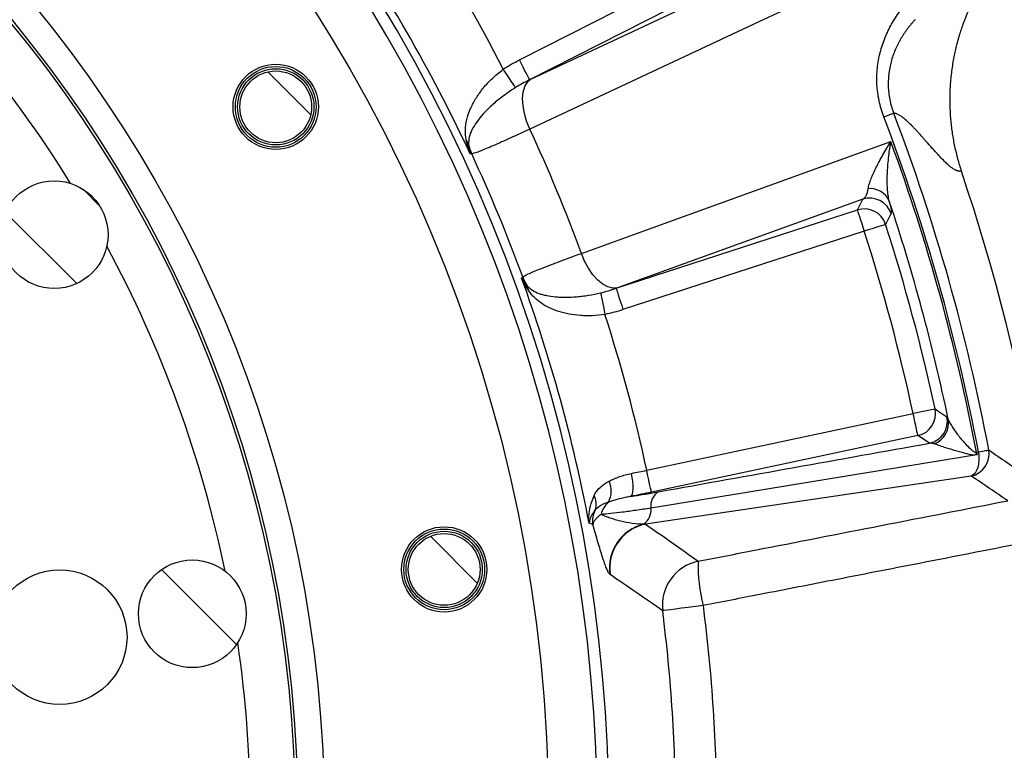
# Model space of a CAD drawing. Extents: x 0 to 8410, y 0 to 5940.
# Tile 25 of 110: x 2821 to 3260, y 4085 to 4411. Entities that reach past the tile are written whole.
import ezdxf

# ---------------------------------------------------------------- set-up
doc = ezdxf.new("R2010")
doc.units = 0
doc.header["$LTSCALE"] = 10
doc.linetypes.add('CENTERX2', pattern=[20.32, 12.7, -2.54, 2.54, -2.54])
doc.layers.get('0').update_dxf_attribs({"linetype": 'CONTINUOUS'})
doc.styles.add('SLDTEXTSTYLE0', font='TXT', dxfattribs={"width": 0.605})
doc.dimstyles.new('SLDDIMSTYLE0', dxfattribs={"dimtxt": 50, "dimasz": 50, "dimexe": 0, "dimexo": 0.0625, "dimgap": 12.5, "dimtad": 0, "dimtih": 1, "dimtoh": 1, "dimdec": 1, "dimlfac": 0.5, "dimrnd": 1e-09, "dimzin": 12, "dimtxsty": 'SLDTEXTSTYLE0', "dimblk1": 'NONE', "dimsah": 1, "dimcen": 0, "dimazin": 3, "dimtfac": 1, "dimtmove": 0, "dimatfit": 3, "dimtolj": 1, "dimtzin": 12})
doc.dimstyles.new('SLDDIMSTYLE1', dxfattribs={"dimtxt": 50, "dimasz": 50, "dimexe": 0, "dimexo": 0.0625, "dimgap": -12.5, "dimtad": 1, "dimdec": 4, "dimlfac": 5, "dimzin": 12, "dimtxsty": 'SLDTEXTSTYLE0', "dimsah": 1, "dimcen": 0.09, "dimazin": 3, "dimtfac": 1, "dimtofl": 0, "dimtmove": 0, "dimatfit": 3, "dimtolj": 1})
doc.dimstyles.new('SLDDIMSTYLE2', dxfattribs={"dimtxt": 50, "dimasz": 50, "dimexe": 0, "dimexo": 0.0625, "dimgap": 12.5, "dimtad": 1, "dimdec": 1, "dimlfac": 0.5, "dimrnd": 1e-09, "dimzin": 12, "dimtxsty": 'SLDTEXTSTYLE0', "dimsah": 1, "dimcen": 0.09, "dimazin": 3, "dimtfac": 1, "dimtofl": 0, "dimtmove": 0, "dimatfit": 3, "dimtolj": 1, "dimtzin": 12})

# ---------------------------------------------------------------- blocks, each defined once
blk = doc.blocks.new('_D')
at = {"color": 7, "linetype": 'CONTINUOUS'}
for p, q in [((1762.91, 5138.79), (3012.06, 2973.23)), ((3012.06, 2973.23), (3116.53, 2792.13)), ((3116.53, 2792.13), (3367.21, 2792.13))]:
    blk.add_line(p, q, dxfattribs=at)
blk.add_solid([(3012.06, 2973.23), (3030.55, 2926.18), (3043.54, 2933.67)], dxfattribs=at)
at = {"color": 7, "linetype": 'CONTINUOUS', "char_height": 50, "attachment_point": 1, "style": 'SLDTEXTSTYLE0'}
for s, insert in [('%%c', (3141.53, 2856.58)), ('1250', (3214.43, 2856.72))]:
    blk.add_mtext(s, dxfattribs=dict(at, insert=insert))
blk = doc.blocks.new('_NONE')
blk = doc.blocks.new('_D_1')
at = {"color": 7, "linetype": 'CONTINUOUS'}
for p, q in [((3248.9, 3345.91), (3701.1, 2973.15)), ((2387.49, 3030.16), (2387.49, 2353.62)), ((2979.56, 2571.41), (3156.43, 2654.83)), ((3156.43, 2654.83), (3189.17, 2585.43)), ((3189.17, 2585.43), (3012.29, 2502.01)), ((3012.29, 2502.01), (2979.56, 2571.41))]:
    blk.add_line(p, q, dxfattribs=at)
blk.add_arc((2387.49, 4056.01), 1687.4, 270, 320.5, dxfattribs=at)
for points in [[(3689.52, 2982.7), (3651.43, 2949.45), (3662.87, 2939.73)], [(2387.49, 2368.62), (2437.59, 2361.86), (2437.37, 2376.85)]]:
    blk.add_solid(points, dxfattribs=at)
at = {"color": 7, "linetype": 'CONTINUOUS', "insert": (3000.35, 2567.64), "char_height": 50, "attachment_point": 1, "rotation": 25.25, "style": 'SLDTEXTSTYLE0'}
blk.add_mtext('50,5°', dxfattribs=at)
blk = doc.blocks.new('_D_2')
at = {"color": 7, "linetype": 'CONTINUOUS'}
for p, q in [((2387.49, 5081.86), (2387.49, 5615.48)), ((2920.53, 5523.54), (2949.9, 5594.44)), ((2949.9, 5594.44), (3077.64, 5541.53)), ((3077.64, 5541.53), (3048.27, 5470.63)), ((3048.27, 5470.63), (2920.53, 5523.54)), ((3135.61, 4804.13), (3490.19, 5158.72))]:
    blk.add_line(p, q, dxfattribs=at)
blk.add_arc((2387.49, 4056.01), 1544.46, 45, 90, dxfattribs=at)
for points in [[(2387.49, 5600.48), (2437.36, 5592.17), (2437.6, 5607.17)], [(3479.59, 5148.11), (3448.88, 5188.28), (3438.45, 5177.5)]]:
    blk.add_solid(points, dxfattribs=at)
at = {"color": 7, "linetype": 'CONTINUOUS', "insert": (2961.07, 5576.51), "char_height": 50, "attachment_point": 1, "rotation": 337.5, "style": 'SLDTEXTSTYLE0'}
blk.add_mtext('45°', dxfattribs=at)
blk = doc.blocks.new('SW_SYMBOL_MOD_BOX')
at = {"color": 0, "linetype": 'CONTINUOUS'}
for p, q in [((2000, 2000), (2000, 8000)), ((2000, 8000), (8000, 8000)), ((8000, 8000), (8000, 2000)), ((2000, 2000), (8000, 2000))]:
    blk.add_line(p, q, dxfattribs=at)
blk = doc.blocks.new('_D_8')
at = {"color": 7, "linetype": 'CONTINUOUS'}
for p, q in [((3241.95, 4976.01), (3946.89, 4976.01)), ((3931.89, 4976.01), (3931.89, 3136.01)), ((3241.95, 3136.01), (3946.89, 3136.01))]:
    blk.add_line(p, q, dxfattribs=at)
for points in [[(3931.89, 4976.01), (3924.39, 4926.01), (3939.39, 4926.01)], [(3931.89, 3136.01), (3939.39, 3186.01), (3924.39, 3186.01)]]:
    blk.add_solid(points, dxfattribs=at)
at = {"color": 7, "linetype": 'CONTINUOUS', "xscale": 0.006445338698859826, "yscale": 0.006445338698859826, "zscale": 0.006445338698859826, "rotation": 90.0000000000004}
blk.add_blockref('SW_SYMBOL_MOD_BOX', (3924.66, 3964.19), dxfattribs=at)
at = {"color": 7, "linetype": 'CONTINUOUS', "insert": (3867.29, 4033.25), "char_height": 50, "attachment_point": 1, "rotation": 90, "style": 'SLDTEXTSTYLE0'}
blk.add_mtext('920', dxfattribs=at)
blk = doc.blocks.new('SW_CENTERMARKSYMBOL_0')
at = {"color": 0, "linetype": 'CONTINUOUS'}
blk.add_arc((829.04, -559.19), 1000, 326.80214, 33.19786, dxfattribs=at)

msp = doc.modelspace()

# ---------------------------------------------------------------- hatches: boundary and pattern name
at = {"linetype": 'CONTINUOUS'}
h = msp.add_hatch(dxfattribs=at)
h.set_pattern_fill('ANSI31', scale=10, angle=90, style=0)
edge = h.paths.add_edge_path(flags=0)
edge.add_arc((2934.814189, 4372.011321), 16, 0, 360)
h = msp.add_hatch(dxfattribs=at)
h.set_pattern_fill('ANSI31', scale=10, angle=90, style=0)
edge = h.paths.add_edge_path(flags=0)
edge.add_arc((2836.087293, 4315.011321), 24, 0, 360)
h = msp.add_hatch(dxfattribs=at)
h.set_pattern_fill('ANSI31', scale=10, angle=90, style=0)
edge = h.paths.add_edge_path(flags=0)
edge.add_arc((3009.884634, 4165.756969), 16, 0, 360)
h = msp.add_hatch(dxfattribs=at)
h.set_pattern_fill('ANSI31', scale=10, angle=90, style=0)
edge = h.paths.add_edge_path(flags=0)
edge.add_arc((2897.61655, 4145.961077), 24, 0, 360)

# ---------------------------------------------------------------- linework, layer by layer
at = {"color": 8, "linetype": 'CONTINUOUS'}
for p, q in [((3043.440436, 4392.946692), (3144.19714, 4444.284798)), ((3148.730848, 4435.386957), (3047.974144, 4384.048851)), ((3048.555766, 4384.321274), (3153.845881, 4433.7267)), ((3196.469401, 4330.824377), (3087.083195, 4291.307958)), ((3194.026504, 4326.033534), (3196.469401, 4330.824377)), ((3086.479221, 4291.089298), (3194.026504, 4326.033534)), ((3197.112415, 4316.536011), (3089.565192, 4281.591775)), ((3100.172315, 4209.965991), (3218.905423, 4235.203491)), ((3233.917449, 4233.855443), (3234.543775, 4232.680531)), ((3220.981692, 4225.435408), (3102.248583, 4200.197922)), ((3226.220821, 4222.033979), (3220.981692, 4225.435408)), ((3228.23814, 4221.759261), (3226.220821, 4222.033979)), ((3247.072552, 4218.001233), (3247.969304, 4218.133302)), ((3247.072552, 4218.001233), (3247.44073, 4216.852875)), ((3247.44073, 4216.852875), (3247.222577, 4216.817261)), ((3244.776045, 4207.39551), (3099.586163, 4185.974823)), ((3076.168214, 4185.725124), (3074.479316, 4186.303796))]:
    msp.add_line(p, q, dxfattribs=at)
at = {"color": 8, "linetype": 'CONTINUOUS', "flags": 128}
for points in [[(3180.848632, 4424.393685), (3150.07392, 4409.955116), (3048.058961, 4362.093927)], [(3047.974144, 4384.048851), (3047.847901, 4384.296627), (3047.563348, 4384.855093), (3047.130678, 4385.704191), (3046.565507, 4386.813404), (3045.8881, 4388.142945), (3045.122717, 4389.645012), (3044.296954, 4391.265662), (3043.440436, 4392.946692)], [(3041.683291, 4380.593123), (3041.431103, 4380.972983), (3041.021977, 4381.589116), (3040.468369, 4382.422866), (3039.786969, 4383.449079), (3038.99834, 4384.636732), (3038.126383, 4385.949941), (3037.197385, 4387.349011), (3036.239479, 4388.791682)], [(3048.058961, 4362.093927), (3046.642039, 4365.564139), (3045.613502, 4369.068356), (3045.009587, 4372.482629), (3044.851754, 4375.68626), (3045.145546, 4378.565939), (3045.88059, 4381.019832), (3047.0309, 4382.961156), (3048.555766, 4384.321274)], [(3071.014736, 4306.673767), (3102.985178, 4318.225654), (3208.963786, 4356.517644)], [(3022.150908, 4351.052614), (3021.681581, 4351.083578), (3021.408473, 4351.101579)], [(3194.026504, 4326.033534), (3194.112454, 4325.769068), (3194.30611, 4325.172962), (3194.600616, 4324.266644), (3194.985305, 4323.082627), (3195.446406, 4321.6635), (3195.967351, 4320.060195), (3196.529422, 4318.330319), (3197.112415, 4316.536011)], [(3209.047828, 4324.428202), (3208.381508, 4323.099823), (3206.618701, 4319.594951)], [(3206.618701, 4319.594951), (3206.353996, 4319.509776), (3205.757354, 4319.317789), (3204.850171, 4319.025876), (3203.665112, 4318.644525), (3202.244673, 4318.187477), (3200.639878, 4317.671062), (3198.908423, 4317.113908), (3197.112415, 4316.536011)], [(3087.083195, 4291.307958), (3085.043166, 4291.19146), (3082.857047, 4291.75079), (3080.602143, 4292.966203), (3078.358148, 4294.794695), (3076.204453, 4297.171609), (3074.217175, 4300.012888), (3072.466646, 4303.218053), (3071.014736, 4306.673767)], [(3044.397269, 4295.601787), (3044.577633, 4295.807631), (3044.887577, 4296.161385)], [(3079.587374, 4289.084585), (3079.677616, 4288.637625), (3079.824005, 4287.912683), (3080.022131, 4286.93165), (3080.265914, 4285.72418), (3080.548082, 4284.326764), (3080.860112, 4282.781617), (3081.192527, 4281.135441), (3081.535254, 4279.437976)], [(3086.479221, 4291.089298), (3086.565171, 4290.824832), (3086.758826, 4290.228726), (3087.053333, 4289.322408), (3087.438021, 4288.138406), (3087.899123, 4286.719279), (3088.420067, 4285.115989), (3088.982139, 4283.386098), (3089.565192, 4281.591775)], [(3228.667532, 4237.307476), (3228.395734, 4237.248884), (3227.782999, 4237.11683), (3226.851438, 4236.916052), (3225.63443, 4236.653762), (3224.175785, 4236.339377), (3222.527836, 4235.984208), (3220.74977, 4235.60098), (3218.905423, 4235.203491)], [(3220.981692, 4225.435408), (3220.923875, 4225.707413), (3220.793579, 4226.320507), (3220.595453, 4227.252649), (3220.33659, 4228.470357), (3220.026348, 4229.929911), (3219.675873, 4231.578888), (3219.297681, 4233.358042), (3218.905423, 4235.203491)], [(3228.667532, 4237.307476), (3229.912136, 4236.490847), (3233.917449, 4233.855443)], [(3247.969304, 4218.133302), (3248.170112, 4216.28909), (3248.185013, 4214.474858), (3248.01353, 4212.753312), (3247.661684, 4211.183892), (3247.141455, 4209.820823), (3246.470962, 4208.711209), (3245.673273, 4207.893343), (3244.776045, 4207.39551)], [(3247.969304, 4218.133302), (3248.90152, 4218.308927), (3249.751423, 4218.46907), (3250.507746, 4218.611555), (3251.160238, 4218.734489), (3251.700137, 4218.836205), (3252.120112, 4218.915345), (3252.414618, 4218.970837), (3252.579663, 4219.001921)], [(3093.175862, 4198.327707), (3093.546961, 4198.688807), (3093.829904, 4199.388774), (3094.0145, 4200.402396), (3094.094132, 4201.693134), (3094.065879, 4203.214528), (3093.930755, 4204.911755), (3093.693648, 4206.723677), (3093.363081, 4208.585025)], [(3102.248583, 4200.197922), (3102.190767, 4200.469928), (3102.060471, 4201.083006), (3101.862345, 4202.015148), (3101.603542, 4203.232871), (3101.2933, 4204.692425), (3100.942765, 4206.341387), (3100.564633, 4208.120541), (3100.172315, 4209.965991)], [(3125.280712, 4149.639176), (3121.876929, 4149.207445), (3118.62937, 4148.795688), (3115.636621, 4148.416402), (3112.98946, 4148.081096), (3110.768293, 4147.799963), (3109.040592, 4147.581519), (3107.858632, 4147.432403), (3107.258473, 4147.357145)]]:
    msp.add_lwpolyline(points, dxfattribs=at)
at = {"color": 7, "linetype": 'CENTERX2'}
msp.add_circle((2387.486134, 4056.011321), 1250, dxfattribs=at)
at = {"color": 7, "linetype": 'CONTINUOUS'}
for centre, radius in [((2387.486134, 4056.011321), 668.928203), ((2387.486134, 4056.011321), 569), ((2387.486134, 4056.011321), 556), ((2934.814189, 4372.011321), 19), ((2934.814189, 4372.011321), 18), ((2934.814189, 4372.011321), 17), ((2934.814189, 4372.011321), 16), ((2836.087293, 4315.011321), 24), ((3009.884634, 4165.756969), 19), ((3009.884634, 4165.756969), 18), ((3009.884634, 4165.756969), 17), ((3009.884634, 4165.756969), 16), ((2897.61655, 4145.961077), 24), ((2838.528085, 4135.542186), 30)]:
    msp.add_circle(centre, radius, dxfattribs=at)
at = {"color": 8, "linetype": 'CONTINUOUS'}
msp.add_circle((2387.486134, 4056.011321), 557.222742, dxfattribs=at)
for centre, radius, start, end in [((2387.486134, 4056.011321), 695.772879, 157.856529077, 142.143470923), ((2387.486134, 4056.011321), 690.566107, 157.827081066, 142.172918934), ((2387.486134, 4056.011321), 536, 31.72620374, 48.27379626), ((2387.486134, 4056.011321), 699.239438, 24.961933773, 35.038066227), ((2387.486134, 4056.011321), 729.125279, 27.155717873, 32.844282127), ((2387.486134, 4056.011321), 875.622555, 10.669908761, 20.840951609), ((2387.486134, 4056.011321), 880.31399, 10.669908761, 20.840098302), ((2387.486134, 4056.011321), 728.040547, 20.138910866, 24.861089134), ((3014.738164, 4353.411985), 6.295673, 17.10433708, 38.1341992), ((3040.371695, 4359.427704), 20.053409, 191.98464628, 204.68563167), ((2387.486134, 4056.011321), 874.716862, 10.672282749, 20.093122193), ((2387.486134, 4056.011321), 699.891937, 20.067349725, 24.932650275), ((3199.765864, 4326.321548), 9.240844, 23.16076164, 95.61806709), ((3199.534776, 4321.286435), 10.018426, 18.27625053, 107.81675902), ((2387.486134, 4056.011321), 865.285296, 11.78118079, 18.457112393), ((3197.091725, 4316.495486), 10.01848, 18.02155485, 107.81573124), ((2387.486134, 4056.011321), 860.49665, 12.162662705, 17.837337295), ((2387.486134, 4056.011321), 850.510354, 12.162662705, 17.837337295), ((2387.486134, 4056.011321), 536, 11.72620374, 28.27379626), ((3063.693166, 4303.123375), 20.052917, 200.31498303, 213.0163466), ((2387.486134, 4056.011321), 699.239438, 10.738949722, 20.038066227), ((3041.313906, 4289.251484), 6.296073, 6.86505233, 27.89353397), ((2387.486134, 4056.011321), 729.125279, 12.189742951, 17.844282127), ((3218.867274, 4235.228153), 10.018415, 282.18407516, 11.97881535), ((3224.106568, 4231.826774), 10.018428, 282.18309515, 11.68282451), ((3224.806885, 4231.021355), 9.877241, 290.32775773, 9.67037724), ((3242.686355, 4217.227126), 10.051242, 281.9995301, 10.17030954), ((3228.494969, 4215.045717), 18.811211, 5.40383479, 9.03945877), ((3074.164763, 4200.757682), 10.2085, 330.69919812, 25.16745628), ((3109.204486, 4194.217657), 7.241581, 121.92601211, 188.90942101), ((3070.095987, 4194.942462), 7.579289, 339.38505382, 29.62677349), ((3089.388233, 4188.319128), 9.764586, 130.34144847, 168.48656899), ((3086.045615, 4187.538143), 10.042415, 151.86337652, 190.40098963), ((3094.094294, 4192.332596), 7.99254, 306.85587586, 5.48189037), ((3103.620629, 4166.362833), 20.138489, 103.59112984, 187.95180544), ((3103.758184, 4166.311689), 20.100861, 101.97906732, 188.28858973), ((3127.218007, 4149.726368), 20.099657, 101.96338622, 186.76940897), ((3192.931196, 4167.27541), 69.911549, 178.26716826, 194.61158105), ((2387.486134, 4056.011321), 536, 351.72620374, 8.27379626)]:
    msp.add_arc(centre, radius, start, end, dxfattribs=at)
at = {"color": 7, "linetype": 'CONTINUOUS'}
msp.add_arc((2387.486134, 4056.011321), 900, 0.636632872, 18.615390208, dxfattribs=at)
at = {"color": 8, "linetype": 'CONTINUOUS'}
for points, knots in [([(3205.818131, 4367.535961), (3204.920142, 4369.894854), (3204.211827, 4372.32851), (3203.202764, 4377.1765), (3202.894527, 4379.604703), (3202.711553, 4383.253162), (3202.697332, 4384.470346), (3202.762201, 4386.906808), (3202.841707, 4388.122522), (3203.209975, 4391.7022), (3203.628102, 4394.022649), (3204.487764, 4397.414948), (3204.813247, 4398.530915), (3205.539453, 4400.734333), (3205.941432, 4401.824103), (3207.235935, 4405.002989), (3208.221188, 4407.018681), (3211.491595, 4412.800529), (3214.089226, 4416.303385), (3217.026196, 4419.522728)], [0, 0, 0, 0, 0.125, 0.125, 0.25, 0.25, 0.3125, 0.3125, 0.375, 0.375, 0.5, 0.5, 0.5625, 0.5625, 0.625, 0.625, 0.75, 0.75, 1, 1, 1, 1]), ([(3219.753162, 4410.876402), (3219.611001, 4410.723682), (3219.466014, 4410.566108), (3219.181555, 4410.253195), (3218.757568, 4409.781193), (3218.341804, 4409.301176), (3217.521571, 4408.330103), (3216.9898, 4407.668014), (3215.442621, 4405.634535), (3214.475108, 4404.216159), (3212.688492, 4401.233019), (3211.869189, 4399.668456), (3210.774174, 4397.189065), (3210.430525, 4396.337412), (3209.798667, 4394.598889), (3209.511544, 4393.715626), (3208.741409, 4391.021448), (3208.348921, 4389.166497), (3207.970735, 4386.281419), (3207.879869, 4385.301655), (3207.776324, 4383.30767), (3207.76434, 4382.307318), (3207.8509, 4379.295844), (3208.07097, 4377.274408), (3208.67204, 4374.218755), (3208.917618, 4373.19915), (3209.351328, 4371.686871), (3209.506701, 4371.185692), (3209.755668, 4370.439208), (3209.884149, 4370.067214), (3210.018632, 4369.697092), (3210.109622, 4369.450761), (3210.156847, 4369.325018), (3210.202613, 4369.205056)], [0, 0, 0, 0, 0.015625, 0.015625, 0.03125, 0.0625, 0.0625, 0.125, 0.125, 0.25, 0.25, 0.375, 0.375, 0.4375, 0.4375, 0.5, 0.5, 0.625, 0.625, 0.6875, 0.6875, 0.75, 0.75, 0.875, 0.875, 0.9375, 0.9375, 0.96875, 0.96875, 0.984375, 0.9921875, 0.9921875, 1, 1, 1, 1]), ([(3019.69013, 4357.299598), (3019.505105, 4358.829962), (3019.134816, 4361.892655), (3019.841601, 4366.321948), (3021.3482, 4370.908645), (3023.706617, 4375.482478), (3026.879752, 4379.995047), (3030.947614, 4384.601018), (3034.389273, 4387.326491), (3036.239479, 4388.791682)], [0, 0, 0, 0, 0.1427139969, 0.2856112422, 0.4265261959, 0.5673345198, 0.7042640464, 0.8410149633, 1, 1, 1, 1]), ([(3041.683291, 4380.593123), (3039.569191, 4379.197108), (3035.699269, 4376.641662), (3030.949508, 4372.625548), (3027.185942, 4368.877977), (3024.227668, 4365.228683), (3022.153471, 4361.746876), (3020.846083, 4358.550892), (3020.785605, 4356.358914), (3020.755385, 4355.263622)], [0, 0, 0, 0, 0.1704471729, 0.3120086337, 0.4536269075, 0.5931297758, 0.7326724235, 0.8664212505, 1, 1, 1, 1]), ([(3205.818131, 4367.535961), (3207.047073, 4368.003798), (3208.095066, 4368.40275), (3209.610398, 4368.979611), (3210.076576, 4369.157077), (3210.202613, 4369.205056)], [0, 0, 0, 0, 0.5, 0.5, 1, 1, 1, 1]), ([(3240.400565, 4343.303811), (3240.311692, 4343.291166), (3240.134896, 4343.266011), (3239.862301, 4343.254808), (3239.586064, 4343.263372), (3239.305571, 4343.293517), (3239.020982, 4343.344738), (3238.732247, 4343.417151), (3238.439381, 4343.510679), (3238.142344, 4343.625396), (3237.841231, 4343.760974), (3237.291597, 4344.044354), (3236.447487, 4344.574835), (3235.251074, 4345.485735), (3233.886426, 4346.670298), (3232.262164, 4348.255477), (3230.301373, 4350.318628), (3227.992669, 4352.855315), (3225.93592, 4355.185716), (3224.326823, 4357.019539), (3223.339977, 4358.136017), (3222.509041, 4359.072094), (3221.835096, 4359.827263), (3221.318204, 4360.403486), (3220.696739, 4361.089492), (3219.940476, 4361.906954), (3219.016688, 4362.883824), (3218.152012, 4363.772576), (3217.346327, 4364.574741), (3216.583403, 4365.306713), (3215.854897, 4365.972695), (3215.151506, 4366.579473), (3214.478592, 4367.122884), (3213.836338, 4367.602937), (3213.224838, 4368.019834), (3212.644178, 4368.373753), (3212.094483, 4368.664722), (3211.575648, 4368.893333), (3211.088343, 4369.058069), (3210.630353, 4369.165032), (3210.347403, 4369.183605), (3210.207254, 4369.192804)], [0, 0, 0, 0, 0.01327390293, 0.02640583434, 0.03939651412, 0.05224668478, 0.06495711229, 0.0775285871, 0.08996192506, 0.10225796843, 0.11441758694, 0.1264416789, 0.16714301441, 0.20953456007, 0.25363557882, 0.30512996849, 0.36511593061, 0.43360675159, 0.51061017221, 0.54328544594, 0.57148696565, 0.59521512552, 0.61447026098, 0.62925265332, 0.63956254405, 0.66802859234, 0.69510135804, 0.72078204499, 0.74507201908, 0.76797285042, 0.79099025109, 0.81361376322, 0.83584612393, 0.85769020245, 0.87914900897, 0.90022570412, 0.92092360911, 0.94124621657, 0.96119720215, 0.9807804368, 1, 1, 1, 1]), ([(3048.058974, 4362.093925), (3044.454067, 4360.409657), (3041.168908, 4358.899045), (3037.447847, 4357.219611), (3036.723152, 4356.894301), (3035.313428, 4356.265168), (3034.626618, 4355.960562), (3032.64012, 4355.085475), (3031.422674, 4354.557312), (3029.194229, 4353.607624), (3028.183251, 4353.18611), (3026.822501, 4352.634269), (3026.394935, 4352.463761), (3025.592775, 4352.150107), (3025.217265, 4352.006631), (3023.491707, 4351.365393), (3022.583523, 4351.08949), (3022.150898, 4351.052606)], [0, 0, 0, 0, 0.25, 0.25, 0.3125, 0.3125, 0.375, 0.375, 0.5, 0.5, 0.625, 0.625, 0.6875, 0.6875, 0.75, 0.75, 1, 1, 1, 1]), ([(3021.408473, 4351.101579), (3021.404258, 4351.112913), (3020.662947, 4353.106309), (3020.175152, 4355.208931), (3019.69013, 4357.299598)], [0, 0, 0, 0, 0.0056855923, 1, 1, 1, 1]), ([(3020.755385, 4355.263622), (3020.897154, 4353.852058), (3021.039853, 4352.431232), (3021.406085, 4351.11019), (3021.408473, 4351.101579)], [0, 0, 0, 0, 0.9934813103, 1, 1, 1, 1]), ([(3198.861215, 4335.518001), (3198.962305, 4336.163816), (3199.131645, 4336.861076), (3199.570324, 4338.331601), (3199.840132, 4339.105217), (3200.46149, 4340.715191), (3200.813211, 4341.551678), (3201.587886, 4343.279923), (3202.008737, 4344.166687), (3203.348293, 4346.865495), (3204.347062, 4348.724707), (3205.979885, 4351.592155), (3206.546917, 4352.561243), (3207.43092, 4354.034605), (3207.730864, 4354.528492), (3208.187832, 4355.272144), (3208.34137, 4355.520565), (3208.650876, 4356.018482), (3208.80816, 4356.270079), (3208.963791, 4356.517642)], [0, 0, 0, 0, 0.125, 0.125, 0.25, 0.25, 0.375, 0.375, 0.5, 0.5, 0.75, 0.75, 0.875, 0.875, 0.9375, 0.9375, 0.96875, 0.96875, 1, 1, 1, 1]), ([(3208.261934, 4329.956076), (3208.035442, 4330.800391), (3207.862082, 4331.705014), (3207.592687, 4333.60266), (3207.497027, 4334.596105), (3207.368608, 4336.655447), (3207.335985, 4337.721499), (3207.32535, 4339.916985), (3207.347528, 4341.040197), (3207.484816, 4344.450226), (3207.669657, 4346.788313), (3208.066052, 4350.379178), (3208.21832, 4351.590275), (3208.476403, 4353.42785), (3208.567305, 4354.043234), (3208.710689, 4354.968953), (3208.759667, 4355.278049), (3208.859991, 4355.897288), (3208.911771, 4356.210009), (3208.963791, 4356.517642)], [0, 0, 0, 0, 0.125, 0.125, 0.25, 0.25, 0.375, 0.375, 0.5, 0.5, 0.75, 0.75, 0.875, 0.875, 0.9375, 0.9375, 0.96875, 0.96875, 1, 1, 1, 1]), ([(3196.469391, 4330.824378), (3197.042966, 4331.149311), (3197.540508, 4331.703994), (3198.347967, 4333.255094), (3198.66266, 4334.249529), (3198.861215, 4335.518001)], [0, 0, 0, 0, 0.5, 0.5, 1, 1, 1, 1]), ([(3208.261934, 4329.956076), (3208.649132, 4328.318589), (3208.894346, 4327.068514), (3209.086497, 4325.691435), (3209.120652, 4325.316975), (3209.129154, 4324.739316), (3209.103312, 4324.538882), (3209.047835, 4324.428196)], [0, 0, 0, 0, 0.5, 0.5, 0.75, 0.75, 1, 1, 1, 1]), ([(3044.887586, 4296.161386), (3045.219583, 4296.44122), (3046.05524, 4296.886953), (3047.706887, 4297.644397), (3048.06796, 4297.806028), (3048.852594, 4298.149905), (3049.277376, 4298.332666), (3050.639282, 4298.909045), (3051.656292, 4299.327609), (3053.901011, 4300.231013), (3055.128742, 4300.71586), (3057.129302, 4301.49311), (3057.822715, 4301.760543), (3059.263625, 4302.312406), (3060.013412, 4302.597698), (3063.865237, 4304.054201), (3067.274698, 4305.315657), (3071.014754, 4306.67377)], [0, 0, 0, 0, 0.25, 0.25, 0.3125, 0.3125, 0.375, 0.375, 0.5, 0.5, 0.625, 0.625, 0.6875, 0.6875, 0.75, 0.75, 1, 1, 1, 1]), ([(3047.564839, 4290.004061), (3046.428813, 4291.825481), (3045.286294, 4293.657311), (3044.402293, 4295.590799), (3044.397269, 4295.601787)], [0, 0, 0, 0, 0.9943168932, 1, 1, 1, 1]), ([(3044.397269, 4295.601787), (3044.401657, 4295.594002), (3045.074741, 4294.39979), (3045.979565, 4293.294781), (3046.878491, 4292.196976)], [0, 0, 0, 0, 0.0065186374, 1, 1, 1, 1]), ([(3046.878475, 4292.196971), (3047.230036, 4291.794148), (3047.595059, 4291.441408), (3048.366197, 4290.793748), (3048.771935, 4290.499943), (3050.058319, 4289.684753), (3051.008011, 4289.228689), (3052.590473, 4288.643551), (3053.146096, 4288.465045), (3054.29916, 4288.144021), (3054.89735, 4288.001069), (3056.757911, 4287.621863), (3058.085954, 4287.43482), (3060.218042, 4287.250497), (3060.954614, 4287.205186), (3062.45857, 4287.148293), (3063.227015, 4287.1365), (3065.58203, 4287.1508), (3067.21801, 4287.22613), (3069.776461, 4287.44434), (3070.645167, 4287.534732), (3072.392037, 4287.749185), (3073.273233, 4287.87348), (3075.939833, 4288.298981), (3077.748162, 4288.652281), (3079.587392, 4289.08458)], [0, 0, 0, 0, 0.0625, 0.0625, 0.125, 0.125, 0.25, 0.25, 0.3125, 0.3125, 0.375, 0.375, 0.5, 0.5, 0.5625, 0.5625, 0.625, 0.625, 0.75, 0.75, 0.8125, 0.8125, 0.875, 0.875, 1, 1, 1, 1]), ([(3081.535271, 4279.437971), (3079.686853, 4279.135254), (3077.857352, 4278.957044), (3075.138771, 4278.843804), (3074.236885, 4278.832103), (3072.441574, 4278.858848), (3071.544614, 4278.897738), (3068.916942, 4279.084704), (3067.234848, 4279.301732), (3063.99488, 4279.904906), (3062.427884, 4280.295163), (3059.494359, 4281.221452), (3058.11869, 4281.757962), (3055.532079, 4282.980906), (3054.31518, 4283.672343), (3052.087838, 4285.190194), (3051.071899, 4286.017038), (3049.672317, 4287.389809), (3049.226527, 4287.869737), (3048.370955, 4288.88731), (3047.961335, 4289.424474), (3047.564825, 4290.004059)], [0, 0, 0, 0, 0.125, 0.125, 0.1875, 0.1875, 0.25, 0.25, 0.375, 0.375, 0.5, 0.5, 0.625, 0.625, 0.75, 0.75, 0.875, 0.875, 0.9375, 0.9375, 1, 1, 1, 1]), ([(3234.543766, 4232.680535), (3234.688941, 4232.236691), (3234.916716, 4231.726752), (3235.490809, 4230.622145), (3235.838678, 4230.025407), (3236.629176, 4228.773922), (3237.070449, 4228.121568), (3238.016062, 4226.797316), (3238.520822, 4226.124466), (3240.118932, 4224.085718), (3241.291642, 4222.695025), (3243.226398, 4220.633619), (3243.900006, 4219.946287), (3244.979084, 4218.993553), (3245.349577, 4218.686774), (3245.952758, 4218.298997), (3246.164684, 4218.180971), (3246.605809, 4218.016867), (3246.840145, 4217.97173), (3247.072559, 4218.001225)], [0, 0, 0, 0, 0.125, 0.125, 0.25, 0.25, 0.375, 0.375, 0.5, 0.5, 0.75, 0.75, 0.875, 0.875, 0.9375, 0.9375, 0.96875, 0.96875, 1, 1, 1, 1]), ([(3247.222577, 4216.817261), (3246.751821, 4216.785329), (3244.970261, 4216.66448), (3241.533153, 4217.611701), (3237.138511, 4218.789416), (3233.266282, 4220.049326), (3230.211107, 4221.072493), (3228.895174, 4221.530555), (3228.23814, 4221.759261)], [0, 0, 0, 0, 0.0609486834, 0.2306582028, 0.4599713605, 0.6890704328, 0.8447553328, 1, 1, 1, 1]), ([(3083.404172, 4205.09901), (3084.83879, 4205.842208), (3086.380148, 4206.522896), (3088.866005, 4207.413265), (3089.723816, 4207.688082), (3091.503721, 4208.183316), (3092.424755, 4208.403011), (3093.363078, 4208.585023)], [0, 0, 0, 0, 0.5, 0.5, 0.75, 0.75, 1, 1, 1, 1]), ([(3076.684408, 4198.689266), (3077.358259, 4200.05702), (3078.252538, 4201.236344), (3079.933832, 4202.826681), (3080.55466, 4203.327868), (3081.904428, 4204.264428), (3082.628996, 4204.697434), (3083.404172, 4205.09901)], [0, 0, 0, 0, 0.5, 0.5, 0.75, 0.75, 1, 1, 1, 1]), ([(3093.175857, 4198.327703), (3094.946324, 4198.594374), (3096.849605, 4198.897789), (3100.915103, 4199.576255), (3103.077289, 4199.951297), (3105.374951, 4200.36382)], [0, 0, 0, 0, 0.5, 0.5, 1, 1, 1, 1]), ([(3074.479316, 4186.303796), (3074.47836, 4186.314624), (3074.388671, 4187.330196), (3074.333454, 4189.891518), (3074.811664, 4194.086138), (3076.055829, 4197.144276), (3076.68439, 4198.689269)], [0, 0, 0, 0, 0.0026537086, 0.2489008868, 0.6205394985, 1, 1, 1, 1]), ([(3083.067213, 4195.761697), (3082.253103, 4195.46307), (3079.703872, 4194.527977), (3078.208068, 4193.18678), (3077.189956, 4192.273902)], [0, 0, 0, 0, 0.3193550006, 1, 1, 1, 1]), ([(3093.175862, 4198.327707), (3092.483006, 4198.195258), (3090.269887, 4197.772192), (3086.760057, 4196.921414), (3084.305402, 4196.150544), (3083.067213, 4195.761697)], [0, 0, 0, 0, 0.184244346, 0.5885123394, 1, 1, 1, 1]), ([(3123.051619, 4169.389466), (3131.474697, 4171.035693), (3139.897739, 4172.681868), (3148.320747, 4174.327991), (3167.10986, 4177.99998), (3185.898768, 4181.671662), (3204.687567, 4185.343184), (3223.476366, 4189.014707), (3242.265165, 4192.686229), (3261.053964, 4196.357752)], [0, 0, 0, 0, 0.012923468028, 0.012923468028, 0.012923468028, 0.041751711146, 0.041751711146, 0.041751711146, 0.070579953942, 0.070579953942, 0.070579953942, 0.070579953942]), ([(3077.189956, 4192.273902), (3076.623871, 4191.526054), (3075.486222, 4190.023123), (3074.747256, 4188.014332), (3074.524339, 4186.788431), (3074.47985, 4186.309547), (3074.479316, 4186.303796)], [0, 0, 0, 0, 0.37361780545, 0.75085099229, 0.99700769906, 1, 1, 1, 1]), ([(3102.050295, 4193.09613), (3099.701317, 4192.717551), (3097.474751, 4192.375041), (3093.256084, 4191.759076), (3091.264018, 4191.485633), (3087.517171, 4191.008606), (3085.756644, 4190.804657), (3082.559915, 4190.477703), (3081.113255, 4190.353197), (3079.820121, 4190.268121)], [0, 0, 0, 0, 0.25, 0.25, 0.5, 0.5, 0.75, 0.75, 1, 1, 1, 1]), ([(3079.820121, 4190.268121), (3079.24702, 4189.851878), (3078.743384, 4189.44292), (3077.865983, 4188.639454), (3077.491647, 4188.243641), (3076.88238, 4187.480144), (3076.6454, 4187.110911), (3076.304796, 4186.39686), (3076.201955, 4186.052642), (3076.168217, 4185.72513)], [0, 0, 0, 0, 0.25, 0.25, 0.5, 0.5, 0.75, 0.75, 1, 1, 1, 1]), ([(3098.888263, 4185.937387), (3097.149138, 4185.872441), (3095.373147, 4186.015778), (3091.878045, 4186.501711), (3090.163043, 4186.847082), (3086.883642, 4187.653155), (3085.319002, 4188.115384), (3083.130149, 4188.873928), (3082.426712, 4189.137951), (3081.078194, 4189.687188), (3080.432205, 4189.972854), (3079.820121, 4190.268121)], [0, 0, 0, 0, 0.25, 0.25, 0.5, 0.5, 0.75, 0.75, 0.875, 0.875, 1, 1, 1, 1]), ([(3083.675788, 4163.576876), (3083.461954, 4163.79411), (3083.23093, 4164.139148), (3082.86059, 4164.827193), (3082.733158, 4165.085059), (3082.470476, 4165.655236), (3082.334836, 4165.96854), (3081.643575, 4167.649989), (3081.048105, 4169.359277), (3079.779776, 4173.306184), (3079.106539, 4175.546536), (3078.041565, 4179.19036), (3077.676915, 4180.453957), (3076.932612, 4183.047762), (3076.553612, 4184.375627), (3076.168217, 4185.72513)], [0, 0, 0, 0, 0.125, 0.125, 0.1875, 0.1875, 0.25, 0.25, 0.5, 0.5, 0.75, 0.75, 0.875, 0.875, 1, 1, 1, 1]), ([(3266.873871, 4177.272448), (3265.676929, 4177.038556), (3251.444985, 4174.257521), (3224.178301, 4168.9279), (3186.601135, 4161.591077), (3153.634107, 4155.167257), (3133.703735, 4151.281419), (3125.280712, 4149.639176)], [0, 0, 0, 0, 0.0253615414, 0.3015554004, 0.5777492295, 0.8215473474, 1, 1, 1, 1]), ([(3107.258473, 4147.357145), (3103.298712, 4150.105496), (3095.563111, 4155.474544), (3087.703605, 4160.809775), (3083.867286, 4163.413966)], [0, 0, 0, 0, 0.5118879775, 1, 1, 1, 1]), ([(3107.258473, 3964.665496), (3108.15227, 3972.26525), (3109.939864, 3987.46476), (3111.708001, 4010.387805), (3112.801965, 4033.380997), (3113.149737, 4056.329361), (3112.781896, 4079.177167), (3111.687288, 4101.930511), (3109.927152, 4124.674963), (3108.148033, 4139.796418), (3107.258473, 4147.357145)], [0, 0, 0, 0, 0.1253179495, 0.2506359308, 0.376458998, 0.5022820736, 0.6264658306, 0.7506495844, 0.8753248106, 1, 1, 1, 1]), ([(3125.280712, 4149.639176), (3126.1914, 4141.920386), (3128.012776, 4126.482803), (3129.823333, 4103.2013), (3130.953884, 4079.848721), (3131.333761, 4056.39983), (3130.9784, 4032.910416), (3129.860487, 4009.374091), (3128.046087, 3985.846359), (3126.202504, 3970.204429), (3125.280712, 3962.383466)], [0, 0, 0, 0, 0.12418251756, 0.24836507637, 0.37304150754, 0.4977179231, 0.62303466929, 0.74835141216, 0.87417572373, 1, 1, 1, 1])]:
    msp.add_open_spline(points, degree=3, knots=knots, dxfattribs=at)
at = {"color": 7, "linetype": 'CONTINUOUS'}
for points, knots in [([(3246.786129, 4421.791595), (3246.16364, 4420.614681), (3245.576985, 4419.448381), (3244.481373, 4417.165929), (3243.972719, 4416.050886), (3243.024598, 4413.874057), (3242.585185, 4412.812377), (3241.971957, 4411.260396), (3241.775199, 4410.749814), (3241.395964, 4409.741917), (3241.213104, 4409.243449), (3241.039547, 4408.759037)], [0, 0, 0, 0, 0.25, 0.25, 0.5, 0.5, 0.75, 0.75, 0.875, 0.875, 1, 1, 1, 1]), ([(3241.036364, 4408.760177), (3240.88566, 4408.334489), (3240.584273, 4407.483173), (3240.154376, 4406.198526), (3239.740802, 4404.908496), (3239.345139, 4403.612515), (3238.96696, 4402.310735), (3238.60638, 4401.003117), (3238.263368, 4399.68967), (3237.937932, 4398.370392), (3237.630071, 4397.045287), (3237.339784, 4395.714342), (3236.725261, 4392.702158), (3235.951978, 4387.985218), (3235.322477, 4381.534403), (3235.116557, 4375.057132), (3235.293427, 4369.775475), (3235.618849, 4365.705355), (3235.930023, 4362.847872), (3236.322656, 4360.006497), (3236.796708, 4357.181183), (3237.352313, 4354.371993), (3237.988967, 4351.578759), (3238.708549, 4348.802121), (3239.50402, 4346.039715), (3240.101466, 4344.216678), (3240.400625, 4343.303831)], [0, 0, 0, 0, 0.0203131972, 0.0406235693, 0.0609349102, 0.0812510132, 0.1015756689, 0.1219126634, 0.1422657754, 0.1626387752, 0.1830354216, 0.2034594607, 0.2239146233, 0.3213238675, 0.4183051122, 0.5152715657, 0.6126366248, 0.6558434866, 0.6989251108, 0.741917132, 0.7848554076, 0.8277759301, 0.8707147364, 0.9137078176, 0.9567910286, 1, 1, 1, 1])]:
    msp.add_open_spline(points, degree=3, knots=knots, dxfattribs=at)
at = {"color": 8, "linetype": 'CONTINUOUS'}
for points in [[(3036.239485, 4388.791672), (3038.552699, 4390.327645), (3040.967897, 4391.686874), (3043.44045, 4392.946702)], [(3047.974133, 4384.048848), (3045.829136, 4382.979675), (3043.719629, 4381.854378), (3041.683309, 4380.593131)], [(3047.974133, 4384.048848), (3048.166614, 4384.138838), (3048.36049, 4384.229646), (3048.555772, 4384.321278)], [(3079.587392, 4289.08458), (3081.919124, 4289.632639), (3084.206476, 4290.328581), (3086.479237, 4291.089304)], [(3087.083176, 4291.307955), (3086.880372, 4291.23469), (3086.679062, 4291.161807), (3086.479237, 4291.089304)], [(3089.565172, 4281.591772), (3086.92598, 4280.734247), (3084.257057, 4279.987564), (3081.535271, 4279.437971)], [(3105.374951, 4200.36382), (3145.72807, 4207.608826), (3186.005731, 4214.830881), (3226.22084, 4222.033983)], [(3252.579646, 4219.001923), (3258.050574, 4215.278148), (3263.48523, 4211.547574), (3268.885282, 4207.810516)], [(3247.222583, 4216.817264), (3198.880433, 4208.924989), (3150.493413, 4201.019101), (3102.050295, 4193.09613)], [(3093.363078, 4208.585023), (3095.605419, 4209.019981), (3097.875148, 4209.480356), (3100.172318, 4209.965985)], [(3261.053964, 4196.357752), (3255.662617, 4200.044316), (3250.237183, 4203.723682), (3244.776032, 4207.395505)], [(3102.248586, 4200.197914), (3099.186566, 4199.547061), (3096.162329, 4198.923662), (3093.175863, 4198.327705)], [(3098.888263, 4185.937387), (3099.121434, 4185.945576), (3099.354094, 4185.958078), (3099.586179, 4185.974827)], [(3099.586179, 4185.974827), (3107.494744, 4180.464671), (3115.314279, 4174.935733), (3123.051619, 4169.389466)], [(3083.867288, 4163.413962), (3083.805258, 4163.455911), (3083.741432, 4163.510187), (3083.675788, 4163.576876)]]:
    msp.add_open_spline(points, degree=3, dxfattribs=at)

# ---------------------------------------------------------------- block references
at = {"color": 7, "linetype": 'CONTINUOUS'}
msp.add_blockref('SW_CENTERMARKSYMBOL_0', (1558.448562, 4615.204224), dxfattribs=at)

# ---------------------------------------------------------------- dimensions: what is measured, and where the dimension line sits
for base, line1, line2, picture, middle in [((2978.526819, 5482.909757), ((2387.486134, 5061.859707), (2387.486134, 3050.162934)), ((3121.462973, 4789.98816), (3067.722858, 4736.248044)), '_D_2', (2978.526819, 5482.909757)), ((3107.276613, 2529.837129), ((2387.486134, 3050.162934), (2387.486134, 5061.859707)), ((3233.469592, 3358.636374), (3096.911238, 3471.206395)), '_D_1', (3107.276613, 2529.837129))]:
    dim = msp.add_angular_dim_2l(base=base, line1=line1, line2=line2, dimstyle='SLDDIMSTYLE1', dxfattribs=at)
    dim.commit()
    dim.dimension.update_dxf_attribs({"geometry": picture, "text_midpoint": middle, "dimtype": 162})
dim = msp.add_diameter_dim_2p(p1=(1762.911246, 5138.788402), p2=(3012.061023, 2973.234239), dimstyle='SLDDIMSTYLE0', dxfattribs=at)
dim.commit()
dim.dimension.update_dxf_attribs({"geometry": '_D', "text_midpoint": (3254.36666, 2831.711077), "dimtype": 163})
dim = msp.add_linear_dim(base=(3931.886543, 3136.011321), p1=(3221.948317, 4976.011321), p2=(3221.948317, 3136.011321), angle=90, text='{\\fGDT;o}<>', dimstyle='SLDDIMSTYLE2', dxfattribs=at)
dim.commit()
dim.dimension.update_dxf_attribs({"geometry": '_D_8', "text_midpoint": (3931.886543, 4056.011321), "dimtype": 160})

doc.saveas('drawing.dxf')
